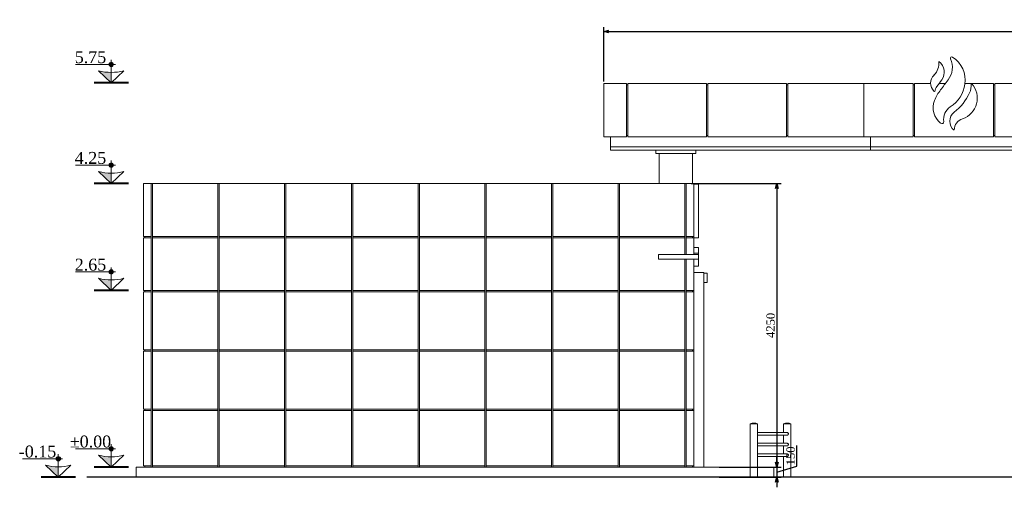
# Model space of a CAD drawing. Header units: millimetres. Extents: x -40905 to 48254, y -76282 to -42687.
# Tile 7 of 23: x 24705 to 39467, y -76282 to -69276. Entities that reach past the tile are written whole.
import ezdxf

# ---------------------------------------------------------------- set-up
doc = ezdxf.new("R2010")
doc.units = ezdxf.units.MM
doc.styles.get("Standard").update_dxf_attribs({"font": 'times.ttf'})
doc.dimstyles.new('ISO-25', dxfattribs={"dimscale": 50, "dimtxt": 2.5, "dimasz": 1.5, "dimexe": 1.25, "dimexo": 0.625, "dimtad": 1, "dimdec": 0, "dimtxsty": 'Standard', "dimblk": 'OPEN30', "dimcen": 2.5, "dimadec": 0, "dimazin": 0, "dimtfac": 1, "dimtdec": 0, "dimtmove": 0, "dimatfit": 3, "dimldrblk": 'OPEN30', "dimfxl": 1, "dimarcsym": 0})

# ---------------------------------------------------------------- blocks, each defined once
blk = doc.blocks.new('A$C5C1C18C5')
at = {"color": 0, "linetype": 'Continuous', "lineweight": 0, "extrusion": (0, 1, 0)}
for p, q in [((43294, -7253), (43634, -7253)), ((43294, -7253), (43294, -8053)), ((43634, -7253), (43634, -8053)), ((43654, -7273), (43634, -7273)), ((43654, -8053), (43654, -7253)), ((43654, -7253), (44834, -7253)), ((44834, -7253), (44834, -8053)), ((44854, -7273), (44834, -7273)), ((44854, -8053), (44854, -7253)), ((44854, -7253), (46034, -7253)), ((46034, -7253), (46034, -8053)), ((46054, -7273), (46034, -7273)), ((46054, -7253), (47194, -7253)), ((46054, -8053), (46054, -7253)), ((47194, -7253), (47194, -8053)), ((47194, -7253), (47194, -8053)), ((47194, -7253), (47934, -7253)), ((47934, -8053), (47934, -7253)), ((47934, -7273), (47954, -7273)), ((47954, -7253), (48194, -7253)), ((47954, -7253), (47954, -8053)), ((48321, -7253), (48415, -7253)), ((48709, -7253), (49134, -7253)), ((49134, -7951), (49134, -7253)), ((49134, -7273), (49154, -7273)), ((49154, -7253), (50334, -7253)), ((49154, -7253), (49154, -7953)), ((48548, -7952), (48548, -7950)), ((49134, -8053), (49134, -7951)), ((49154, -7953), (49154, -8053)), ((43634, -8053), (43294, -8053)), ((43394, -8203), (43394, -8053)), ((43654, -8033), (43634, -8033)), ((44834, -8053), (43654, -8053)), ((44854, -8033), (44834, -8033)), ((46034, -8053), (44854, -8053)), ((46054, -8033), (46034, -8033)), ((47194, -8053), (46054, -8053)), ((47934, -8053), (47194, -8053)), ((47294, -8203), (47294, -8053)), ((47954, -8033), (47934, -8033)), ((49134, -8053), (47954, -8053)), ((49154, -8033), (49134, -8033)), ((50334, -8053), (49154, -8053)), ((47294, -8203), (43394, -8203)), ((43394, -8203), (43394, -8253)), ((47294, -8203), (43394, -8203)), ((47294, -8253), (43394, -8253)), ((44074, -8303), (44074, -8253)), ((44674, -8303), (44674, -8253)), ((56294, -8203), (47294, -8203)), ((47294, -8203), (47294, -8253)), ((56294, -8203), (47294, -8203)), ((56294, -8253), (47294, -8253)), ((44674, -8303), (44074, -8303)), ((44124, -8753), (44124, -8303)), ((44624, -8303), (44624, -8753)), ((36509, -8753), (36394, -8753)), ((36394, -8753), (36394, -9543)), ((36509, -8753), (36529, -8753)), ((36509, -9543), (36509, -8753)), ((37509, -8753), (36529, -8753)), ((36529, -8753), (36529, -9543)), ((37509, -8753), (37529, -8753)), ((37509, -9543), (37509, -8753)), ((38509, -8753), (37529, -8753)), ((37529, -8753), (37529, -9543)), ((38509, -8753), (38529, -8753)), ((38509, -9543), (38509, -8753)), ((39509, -8753), (38529, -8753)), ((38529, -8753), (38529, -9543)), ((39509, -8753), (39529, -8753)), ((39509, -9543), (39509, -8753)), ((40509, -8753), (39529, -8753)), ((39529, -8753), (39529, -9543)), ((40509, -8753), (40529, -8753)), ((40509, -9543), (40509, -8753)), ((41509, -8753), (40529, -8753)), ((40529, -8753), (40529, -9543)), ((41509, -8753), (41529, -8753)), ((41509, -9543), (41509, -8753)), ((42509, -8753), (41529, -8753)), ((41529, -8753), (41529, -9543)), ((42509, -8753), (42529, -8753)), ((42509, -9543), (42509, -8753)), ((43509, -8753), (42529, -8753)), ((42529, -8753), (42529, -9543)), ((43509, -8753), (43529, -8753)), ((43509, -9543), (43509, -8753)), ((44509, -8753), (43529, -8753)), ((43529, -8753), (43529, -9543)), ((44509, -8753), (44529, -8753)), ((44509, -9543), (44509, -8753)), ((44644, -8753), (44529, -8753)), ((44529, -8753), (44529, -9543)), ((44644, -9543), (44644, -8753)), ((44644, -8763), (44714, -8763)), ((44644, -8763), (44714, -8763)), ((44714, -8763), (44714, -9563)), ((36394, -9543), (36509, -9543)), ((36394, -9563), (36394, -10353)), ((36509, -9563), (36394, -9563)), ((36414, -9563), (36414, -9543)), ((36509, -9563), (36509, -9543)), ((36509, -10353), (36509, -9563)), ((36529, -9543), (37509, -9543)), ((36529, -9543), (36529, -9563)), ((37509, -9563), (36529, -9563)), ((36529, -9563), (36529, -10353)), ((37509, -9563), (37509, -9543)), ((37509, -10353), (37509, -9563)), ((37529, -9543), (38509, -9543)), ((37529, -9543), (37529, -9563)), ((38509, -9563), (37529, -9563)), ((37529, -9563), (37529, -10353)), ((38509, -9563), (38509, -9543)), ((38509, -10353), (38509, -9563)), ((38529, -9543), (39509, -9543)), ((38529, -9543), (38529, -9563)), ((39509, -9563), (38529, -9563)), ((38529, -9563), (38529, -10353)), ((39509, -9563), (39509, -9543)), ((39509, -10353), (39509, -9563)), ((39529, -9543), (40509, -9543)), ((39529, -9543), (39529, -9563)), ((40509, -9563), (39529, -9563)), ((39529, -9563), (39529, -10353)), ((40509, -9563), (40509, -9543)), ((40509, -10353), (40509, -9563)), ((40529, -9543), (41509, -9543)), ((40529, -9543), (40529, -9563)), ((41509, -9563), (40529, -9563)), ((40529, -9563), (40529, -10353)), ((41509, -9563), (41509, -9543)), ((41509, -10353), (41509, -9563)), ((41529, -9543), (42509, -9543)), ((41529, -9543), (41529, -9563)), ((41529, -9563), (41529, -10353)), ((42509, -9563), (41529, -9563)), ((42509, -9563), (42509, -9543)), ((42509, -10353), (42509, -9563)), ((42529, -9543), (43509, -9543)), ((42529, -9543), (42529, -9563)), ((43509, -9563), (42529, -9563)), ((42529, -9563), (42529, -10353)), ((43509, -9563), (43509, -9543)), ((43509, -10353), (43509, -9563)), ((43529, -9543), (44509, -9543)), ((43529, -9543), (43529, -9563)), ((44509, -9563), (43529, -9563)), ((43529, -9563), (43529, -10353)), ((44509, -9563), (44509, -9543)), ((44509, -9814), (44509, -9563)), ((44529, -9543), (44529, -9563)), ((44529, -9543), (44644, -9543)), ((44529, -9563), (44529, -9814)), ((44644, -9563), (44529, -9563)), ((44624, -9563), (44624, -9543)), ((44644, -9543), (44644, -9563)), ((44644, -9814), (44644, -9563)), ((44644, -9563), (44714, -9563)), ((44644, -9708), (44714, -9708)), ((44714, -9730), (44714, -9708)), ((44714, -9708), (44714, -9708)), ((44714, -9793), (44714, -9730)), ((44114, -9884), (44114, -9814)), ((44714, -9814), (44114, -9814)), ((44114, -9884), (44714, -9884)), ((44509, -10353), (44509, -9884)), ((44529, -9884), (44529, -10353)), ((44644, -9797), (44714, -9797)), ((44644, -10353), (44644, -9884)), ((44644, -9884), (44714, -9884)), ((44714, -9793), (44714, -9797)), ((44714, -9797), (44714, -9804)), ((44714, -9804), (44714, -9814)), ((44714, -9884), (44714, -9814)), ((44714, -9884), (44714, -9901)), ((44714, -9884), (44714, -9884)), ((44644, -9988), (44714, -9988)), ((44644, -9990), (44714, -9990)), ((44714, -9954), (44714, -9901)), ((44714, -9979), (44714, -9954)), ((44714, -9988), (44714, -9979)), ((44714, -9990), (44714, -9988)), ((44794, -10083), (44644, -10083)), ((44794, -10083), (44794, -13003)), ((44844, -10093), (44794, -10093)), ((44844, -10093), (44844, -10233)), ((44844, -10233), (44794, -10233)), ((36394, -10353), (36509, -10353)), ((36394, -10373), (36394, -11243)), ((36509, -10373), (36394, -10373)), ((36414, -10373), (36414, -10353)), ((36509, -10373), (36509, -10353)), ((36509, -11243), (36509, -10373)), ((36529, -10353), (37509, -10353)), ((36529, -10353), (36529, -10373)), ((37509, -10373), (36529, -10373)), ((36529, -10373), (36529, -11243)), ((37509, -10373), (37509, -10353)), ((37509, -11243), (37509, -10373)), ((37529, -10353), (38509, -10353)), ((37529, -10353), (37529, -10373)), ((38509, -10373), (37529, -10373)), ((37529, -10373), (37529, -11243)), ((38509, -10373), (38509, -10353)), ((38509, -11243), (38509, -10373)), ((38529, -10353), (39509, -10353)), ((38529, -10353), (38529, -10373)), ((39509, -10373), (38529, -10373)), ((38529, -10373), (38529, -11243)), ((39509, -10373), (39509, -10353)), ((39509, -11243), (39509, -10373)), ((39529, -10353), (40509, -10353)), ((39529, -10353), (39529, -10373)), ((40509, -10373), (39529, -10373)), ((39529, -10373), (39529, -11243)), ((40509, -10373), (40509, -10353)), ((40509, -11243), (40509, -10373)), ((40529, -10353), (41509, -10353)), ((40529, -10353), (40529, -10373)), ((41509, -10373), (40529, -10373)), ((40529, -10373), (40529, -11243)), ((41509, -10373), (41509, -10353)), ((41509, -11243), (41509, -10373)), ((41529, -10353), (41529, -10373)), ((41529, -10353), (42509, -10353)), ((41529, -10373), (41529, -11243)), ((42509, -10373), (41529, -10373)), ((42509, -10373), (42509, -10353)), ((42509, -11243), (42509, -10373)), ((42529, -10353), (43509, -10353)), ((42529, -10353), (42529, -10373)), ((43509, -10373), (42529, -10373)), ((42529, -10373), (42529, -11243)), ((43509, -10373), (43509, -10353)), ((43509, -11243), (43509, -10373)), ((43529, -10353), (44509, -10353)), ((43529, -10353), (43529, -10373)), ((44509, -10373), (43529, -10373)), ((43529, -10373), (43529, -11243)), ((44509, -10373), (44509, -10353)), ((44509, -11243), (44509, -10373)), ((44529, -10353), (44529, -10373)), ((44529, -10353), (44644, -10353)), ((44529, -10373), (44529, -11243)), ((44644, -10373), (44529, -10373)), ((44624, -10373), (44624, -10353)), ((44644, -10353), (44644, -10373)), ((44644, -11243), (44644, -10373)), ((36394, -11243), (36509, -11243)), ((36394, -11263), (36394, -12133)), ((36509, -11263), (36394, -11263)), ((36414, -11263), (36414, -11243)), ((36509, -11263), (36509, -11243)), ((36509, -12133), (36509, -11263)), ((36529, -11243), (37509, -11243)), ((36529, -11243), (36529, -11263)), ((37509, -11263), (36529, -11263)), ((36529, -11263), (36529, -12133)), ((37509, -11263), (37509, -11243)), ((37509, -12133), (37509, -11263)), ((37529, -11243), (38509, -11243)), ((37529, -11243), (37529, -11263)), ((38509, -11263), (37529, -11263)), ((37529, -11263), (37529, -12133)), ((38509, -11263), (38509, -11243)), ((38509, -12133), (38509, -11263)), ((38529, -11243), (39509, -11243)), ((38529, -11243), (38529, -11263)), ((39509, -11263), (38529, -11263)), ((38529, -11263), (38529, -12133)), ((39509, -11263), (39509, -11243)), ((39509, -12133), (39509, -11263)), ((39529, -11243), (40509, -11243)), ((39529, -11243), (39529, -11263)), ((40509, -11263), (39529, -11263)), ((39529, -11263), (39529, -12133)), ((40509, -11263), (40509, -11243)), ((40509, -12133), (40509, -11263)), ((40529, -11243), (41509, -11243)), ((40529, -11243), (40529, -11263)), ((41509, -11263), (40529, -11263)), ((40529, -11263), (40529, -12133)), ((41509, -11263), (41509, -11243)), ((41509, -12133), (41509, -11263)), ((41529, -11243), (42509, -11243)), ((41529, -11243), (41529, -11263)), ((42509, -11263), (41529, -11263)), ((41529, -11263), (41529, -12133)), ((42509, -11263), (42509, -11243)), ((42509, -12133), (42509, -11263)), ((42529, -11243), (43509, -11243)), ((42529, -11243), (42529, -11263)), ((43509, -11263), (42529, -11263)), ((42529, -11263), (42529, -12133)), ((43509, -11263), (43509, -11243)), ((43509, -12133), (43509, -11263)), ((43529, -11243), (44509, -11243)), ((43529, -11243), (43529, -11263)), ((44509, -11263), (43529, -11263)), ((43529, -11263), (43529, -12133)), ((44509, -11263), (44509, -11243)), ((44509, -12133), (44509, -11263)), ((44529, -11243), (44644, -11243)), ((44529, -11243), (44529, -11263)), ((44644, -11263), (44529, -11263)), ((44529, -11263), (44529, -12133)), ((44624, -11263), (44624, -11243)), ((44644, -11243), (44644, -11263)), ((44644, -12133), (44644, -11263)), ((36394, -12133), (36509, -12133)), ((36394, -12153), (36394, -12983)), ((36509, -12153), (36394, -12153)), ((36414, -12133), (36414, -12153)), ((36509, -12153), (36509, -12133)), ((36509, -12983), (36509, -12153)), ((36529, -12133), (37509, -12133)), ((36529, -12133), (36529, -12153)), ((37509, -12153), (36529, -12153)), ((36529, -12153), (36529, -12983)), ((37509, -12153), (37509, -12133)), ((37509, -12983), (37509, -12153)), ((37529, -12133), (38509, -12133)), ((37529, -12133), (37529, -12153)), ((38509, -12153), (37529, -12153)), ((37529, -12153), (37529, -12983)), ((38509, -12153), (38509, -12133)), ((38509, -12983), (38509, -12153)), ((38529, -12133), (39509, -12133)), ((38529, -12133), (38529, -12153)), ((39509, -12153), (38529, -12153)), ((38529, -12153), (38529, -12983)), ((39509, -12153), (39509, -12133)), ((39509, -12983), (39509, -12153)), ((39529, -12133), (40509, -12133)), ((39529, -12133), (39529, -12153)), ((40509, -12153), (39529, -12153)), ((39529, -12153), (39529, -12983)), ((40509, -12153), (40509, -12133)), ((40509, -12983), (40509, -12153)), ((40529, -12133), (41509, -12133)), ((40529, -12133), (40529, -12153)), ((41509, -12153), (40529, -12153)), ((40529, -12153), (40529, -12983)), ((41509, -12153), (41509, -12133)), ((41509, -12983), (41509, -12153)), ((41529, -12133), (42509, -12133)), ((41529, -12133), (41529, -12153)), ((42509, -12153), (41529, -12153)), ((41529, -12153), (41529, -12983)), ((42509, -12153), (42509, -12133)), ((42509, -12983), (42509, -12153)), ((42529, -12133), (43509, -12133)), ((42529, -12133), (42529, -12153)), ((43509, -12153), (42529, -12153)), ((42529, -12153), (42529, -12983)), ((43509, -12153), (43509, -12133)), ((43509, -12983), (43509, -12153)), ((43529, -12133), (44509, -12133)), ((43529, -12133), (43529, -12153)), ((44509, -12153), (43529, -12153)), ((43529, -12153), (43529, -12983)), ((44509, -12153), (44509, -12133)), ((44509, -12983), (44509, -12153)), ((44529, -12133), (44644, -12133)), ((44529, -12133), (44529, -12153)), ((44644, -12153), (44529, -12153)), ((44529, -12153), (44529, -12983)), ((44624, -12133), (44624, -12153)), ((44644, -12133), (44644, -12153)), ((44644, -12983), (44644, -12153)), ((45489, -12350), (45599, -12350)), ((45489, -12350), (45489, -12351)), ((45489, -12351), (45599, -12351)), ((45505, -12353), (45489, -12353)), ((45489, -12353), (45489, -13148)), ((45492, -12351), (45492, -12353)), ((45599, -12353), (45505, -12353)), ((45596, -12351), (45596, -12353)), ((45599, -12350), (45599, -12351)), ((45599, -12353), (45599, -12483)), ((46044, -12350), (45989, -12350)), ((45989, -12351), (45989, -12350)), ((46044, -12351), (45989, -12351)), ((45989, -12353), (46099, -12353)), ((45989, -12483), (45989, -12353)), ((45992, -12353), (45992, -12351)), ((46099, -12350), (46044, -12350)), ((46099, -12351), (46044, -12351)), ((46096, -12353), (46096, -12351)), ((46099, -12351), (46099, -12350)), ((46099, -13148), (46099, -12353)), ((46041, -12483), (45599, -12483)), ((45599, -12523), (45599, -12643)), ((45599, -12523), (46041, -12523)), ((45989, -12643), (45989, -12523)), ((46041, -12643), (45599, -12643)), ((45599, -12683), (45599, -12803)), ((45599, -12683), (46041, -12683)), ((45989, -12803), (45989, -12683)), ((46041, -12803), (45599, -12803)), ((36394, -12983), (36509, -12983)), ((36414, -12983), (36414, -13003)), ((36509, -13003), (36509, -12983)), ((36529, -12983), (37509, -12983)), ((36529, -12983), (36529, -13003)), ((37509, -13003), (37509, -12983)), ((37529, -12983), (38509, -12983)), ((37529, -12983), (37529, -13003)), ((38509, -13003), (38509, -12983)), ((38529, -12983), (39509, -12983)), ((38529, -12983), (38529, -13003)), ((39509, -13003), (39509, -12983)), ((39529, -12983), (40509, -12983)), ((39529, -12983), (39529, -13003)), ((40509, -13003), (40509, -12983)), ((40529, -12983), (41509, -12983)), ((40529, -12983), (40529, -13003)), ((41509, -13003), (41509, -12983)), ((41529, -12983), (42509, -12983)), ((41529, -12983), (41529, -13003)), ((42509, -13003), (42509, -12983)), ((42529, -12983), (43509, -12983)), ((42529, -12983), (42529, -13003)), ((43509, -13003), (43509, -12983)), ((43529, -12983), (44509, -12983)), ((43529, -12983), (43529, -13003)), ((44509, -13003), (44509, -12983)), ((44529, -12983), (44644, -12983)), ((44529, -12983), (44529, -13003)), ((44624, -12983), (44624, -13003)), ((44644, -12983), (44644, -13003)), ((45599, -12843), (45599, -13148)), ((45599, -12843), (46041, -12843)), ((45989, -13148), (45989, -12843)), ((36284, -13003), (45489, -13003)), ((36284, -13153), (36284, -13003)), ((45844, -13003), (45599, -13003)), ((45844, -13153), (45844, -13003)), ((45649, -13148), (45439, -13148)), ((45439, -13153), (45439, -13148)), ((45649, -13153), (45649, -13148)), ((45939, -13148), (46149, -13148)), ((45939, -13148), (45939, -13153)), ((46149, -13148), (46149, -13153))]:
    blk.add_line(p, q, dxfattribs=at)
at = {"color": 0, "linetype": 'Continuous', "lineweight": 30, "extrusion": (0, 1, 0)}
blk.add_line((57019, -13153), (35544, -13153), dxfattribs=at)
at = {"color": 0, "linetype": 'Continuous', "lineweight": 0, "extrusion": (0, 0, -1)}
for centre, radius, start, end in [((-48078, -6955), 240, 172.6143, 226.1994), ((-48217, -7010), 304, 155.4258, 218.4525), ((-38880, -205), 11857, 216.1457, 217.0533), ((-48376, -7372), 117, 359.2391, 40.6075), ((-48524, -7279), 278, 175.8989, 204.1268), ((-48095, -7088), 747, 204.0579, 232.808), ((-48616, -7793), 228, 352.0354, 56.2304), ((-48728, -7951), 180, 0.5548, 71.6604), ((-45544, -12527), 185, 72.7047, 107.2953), ((-46044, -12527), 185, 72.7047, 107.2953)]:
    blk.add_arc(centre, radius, start, end, dxfattribs=at)
at = {"color": 0, "linetype": 'Continuous', "lineweight": 0}
for centre, radius, start, end in [((48317, -6924), 0.42, 53.6508, 187.3857), ((48199, -7084), 199, 324.5966, 53.6508), ((48513, -6875), 21.4, 58.3419, 204.3082), ((48307, -7199), 405, 351.1493, 57.5977), ((48359, -7247), 165, 133.8006, 225.942), ((47269, -6423), 1341, 319.3925, 324.5966), ((48264, -7345), 29.1, 225.942, 258.4465), ((48799, -7718), 586, 141.0273, 158.8622), ((48208, -7183), 506, 303.7696, 351.0797), ((48569, -7472), 325, 288.4568, 41.8031), ((48807, -7259), 5.75, 41.8638, 184.1011), ((48529, -7614), 297, 158.8622, 231.4945), ((48649, -7818), 169, 127.0604, 232.8758), ((48365, -7821), 32.2, 231.4945, 292.0797), ((48368, -7830), 22.6, 292.0797, 13.9964), ((48547, -7952), 0.821, 232.8758, 4.1153)]:
    blk.add_arc(centre, radius, start, end, dxfattribs=at)
for points, knots in [([(45599, -12523), (45599, -12523), (45599, -12523), (45599, -12522), (45599, -12522), (45598, -12520), (45598, -12519), (45597, -12515), (45597, -12513), (45596, -12509), (45596, -12507), (45596, -12502), (45596, -12500), (45597, -12495), (45597, -12493), (45598, -12489), (45598, -12487), (45599, -12485), (45599, -12484), (45599, -12483), (45599, -12483), (45599, -12483)], [-124.244115, -124.244115, -124.244115, -124.244115, -123.014877, -123.014877, -118.864132, -118.864132, -110.847639, -110.847639, -103.344585, -103.344585, -96.263296, -96.263296, -89.987764, -89.987764, -82.101473, -82.101473, -74.133579, -74.133579, -66.775888, -66.775888, -66.439621, -66.439621, -66.439621, -66.439621]), ([(46041, -12483), (46042, -12483), (46043, -12483), (46047, -12484), (46049, -12485), (46054, -12487), (46056, -12489), (46059, -12493), (46060, -12495), (46061, -12500), (46061, -12502), (46061, -12507), (46060, -12509), (46058, -12514), (46056, -12516), (46053, -12520), (46050, -12521), (46046, -12523), (46043, -12523), (46041, -12523)], [-63.941306, -63.941306, -63.941306, -63.941306, -60.83139, -60.83139, -52.95592, -52.95592, -44.91917, -44.91917, -37.645093, -37.645093, -30.686738, -30.686738, -23.172639, -23.172639, -14.910287, -14.910287, -7.2675, -7.2675, 0, 0, 0, 0]), ([(45599, -12683), (45599, -12683), (45599, -12683), (45599, -12682), (45599, -12682), (45598, -12680), (45598, -12679), (45597, -12675), (45597, -12673), (45596, -12669), (45596, -12667), (45596, -12662), (45596, -12660), (45597, -12655), (45597, -12653), (45598, -12649), (45598, -12647), (45599, -12645), (45599, -12644), (45599, -12643), (45599, -12643), (45599, -12643)], [-124.244115, -124.244115, -124.244115, -124.244115, -123.014877, -123.014877, -118.864132, -118.864132, -110.847639, -110.847639, -103.344585, -103.344585, -96.263296, -96.263296, -89.987763, -89.987763, -82.101473, -82.101473, -74.133579, -74.133579, -66.775888, -66.775888, -66.439621, -66.439621, -66.439621, -66.439621]), ([(46041, -12643), (46042, -12643), (46043, -12643), (46047, -12644), (46049, -12645), (46054, -12647), (46056, -12649), (46059, -12653), (46060, -12655), (46061, -12660), (46061, -12662), (46061, -12667), (46060, -12669), (46058, -12674), (46056, -12676), (46053, -12680), (46050, -12681), (46046, -12683), (46043, -12683), (46041, -12683)], [-63.941306, -63.941306, -63.941306, -63.941306, -60.83139, -60.83139, -52.95592, -52.95592, -44.91917, -44.91917, -37.645093, -37.645093, -30.686738, -30.686738, -23.172639, -23.172639, -14.910287, -14.910287, -7.2675, -7.2675, 0, 0, 0, 0]), ([(45599, -12843), (45599, -12843), (45599, -12843), (45599, -12842), (45599, -12842), (45598, -12840), (45598, -12839), (45597, -12835), (45597, -12833), (45596, -12829), (45596, -12827), (45596, -12822), (45596, -12820), (45597, -12815), (45597, -12813), (45598, -12809), (45598, -12807), (45599, -12805), (45599, -12804), (45599, -12803), (45599, -12803), (45599, -12803)], [-124.244115, -124.244115, -124.244115, -124.244115, -123.014877, -123.014877, -118.864132, -118.864132, -110.847639, -110.847639, -103.344585, -103.344585, -96.263296, -96.263296, -89.987764, -89.987764, -82.101473, -82.101473, -74.133579, -74.133579, -66.775888, -66.775888, -66.439621, -66.439621, -66.439621, -66.439621]), ([(46041, -12803), (46042, -12803), (46043, -12803), (46047, -12804), (46049, -12805), (46054, -12807), (46056, -12809), (46059, -12813), (46060, -12815), (46061, -12820), (46061, -12822), (46061, -12827), (46060, -12829), (46058, -12834), (46056, -12836), (46053, -12840), (46050, -12841), (46046, -12843), (46043, -12843), (46041, -12843)], [-63.941306, -63.941306, -63.941306, -63.941306, -60.83139, -60.83139, -52.95592, -52.95592, -44.91917, -44.91917, -37.645093, -37.645093, -30.686738, -30.686738, -23.172639, -23.172639, -14.910287, -14.910287, -7.2675, -7.2675, 0, 0, 0, 0])]:
    blk.add_open_spline(points, degree=3, knots=knots, dxfattribs=at)
blk = doc.blocks.new('_Open30')
at = {"color": 0, "linetype": 'ByBlock', "lineweight": -2}
for p, q in [((-1, 0.27), (0, 0)), ((0, 0), (-1, -0.27)), ((0, 0), (-1, 0))]:
    blk.add_line(p, q, dxfattribs=at)
blk = doc.blocks.new('*D638')
at = {"color": 0, "lineweight": -2, "transparency": 16777216}
for p, q in [((33463, -70201), (33463, -69390)), ((33538, -69453), (46488, -69453)), ((46563, -70201), (46563, -69390))]:
    blk.add_line(p, q, dxfattribs=at)
at = {"layer": 'Defpoints', "color": 0, "lineweight": 5, "transparency": 16777216}
for p in [(46563, -69453), (33463, -70232, 2613), (46563, -70232, 2613)]:
    blk.add_point(p, dxfattribs=at)
at = {"color": 0, "lineweight": -2, "transparency": 16777216, "xscale": 75, "yscale": 75, "zscale": 75, "rotation": 180}
blk.add_blockref('_Open30', (33463, -69453), dxfattribs=at)
at = {"color": 0, "lineweight": -2, "transparency": 16777216, "xscale": 75, "yscale": 75, "zscale": 75}
blk.add_blockref('_Open30', (46563, -69453), dxfattribs=at)
at = {"color": 0, "lineweight": 5, "transparency": 16777216, "insert": (40013, -69358), "char_height": 125, "attachment_point": 5}
blk.add_mtext('13100', dxfattribs=at)
blk = doc.blocks.new('*D641')
at = {"color": 0, "lineweight": -2, "transparency": 16777216}
for p, q in [((34774, -71732), (36121, -71732)), ((36059, -71807), (36059, -75907)), ((35194, -75982), (36121, -75982))]:
    blk.add_line(p, q, dxfattribs=at)
at = {"layer": 'Defpoints', "color": 0, "lineweight": 5, "transparency": 16777216}
for p in [(34743, -71732), (35163, -75982), (36059, -75982)]:
    blk.add_point(p, dxfattribs=at)
at = {"color": 0, "lineweight": -2, "transparency": 16777216, "xscale": 75, "yscale": 75, "zscale": 75}
for p, rotation in [((36059, -71732), 90), ((36059, -75982), 270)]:
    blk.add_blockref('_Open30', p, dxfattribs=dict(at, rotation=rotation))
at = {"color": 0, "lineweight": 5, "transparency": 16777216, "insert": (35964, -73857), "char_height": 125, "attachment_point": 5, "rotation": 90}
blk.add_mtext('4250', dxfattribs=at)
blk = doc.blocks.new('*D643')
at = {"color": 0, "lineweight": -2, "transparency": 16777216}
for p, q in [((36359, -75967), (36359, -75656)), ((36059, -75907), (36059, -75832)), ((35194, -75982), (36121, -75982)), ((36059, -76057), (36359, -75967)), ((36059, -75982), (36059, -76132)), ((36059, -75982), (36059, -76132)), ((35194, -76132), (36121, -76132)), ((36059, -76207), (36059, -76282))]:
    blk.add_line(p, q, dxfattribs=at)
at = {"layer": 'Defpoints', "color": 0, "lineweight": 5, "transparency": 16777216}
for p in [(35163, -75982), (35163, -76132), (36059, -76132)]:
    blk.add_point(p, dxfattribs=at)
at = {"color": 0, "lineweight": -2, "transparency": 16777216, "xscale": 75, "yscale": 75, "zscale": 75}
for p, rotation in [((36059, -75982), 270), ((36059, -76132), 90)]:
    blk.add_blockref('_Open30', p, dxfattribs=dict(at, rotation=rotation))
at = {"color": 0, "lineweight": 5, "transparency": 16777216, "insert": (36264, -75812), "char_height": 125, "attachment_point": 5, "rotation": 90}
blk.add_mtext('150', dxfattribs=at)

msp = doc.modelspace()

# ---------------------------------------------------------------- hatches: boundary and pattern name
for points in [[(26078.2, -69912.5), (26078.2, -69945.6), (26045.1, -69945.6, -0.4142136)], [(26045.1, -69945.6), (26078.2, -69945.6), (26078.2, -69978.7, -0.4142136)], [(26078.2, -69912.5, -0.4142136), (26111.3, -69945.6), (26078.2, -69945.6)], [(26078.2, -69945.6), (26111.3, -69945.6, -0.4142136), (26078.2, -69978.7)], [(25888.5, -70041.6, 0.063683), (26078.2, -70065.9), (26078.2, -70223.1)], [(26078.2, -71421.9), (26078.2, -71455), (26045.1, -71455, -0.4142136)], [(26078.2, -71421.9, -0.4142136), (26111.3, -71455), (26078.2, -71455)], [(25888.5, -71551, 0.063683), (26078.2, -71575.3), (26078.2, -71732.4)], [(26045.1, -71455), (26078.2, -71455), (26078.2, -71488.1, -0.4142136)], [(26078.2, -71455), (26111.3, -71455, -0.4142136), (26078.2, -71488.1)], [(26078.2, -73021.9), (26078.2, -73055), (26045.1, -73055, -0.4142136)], [(26045.1, -73055), (26078.2, -73055), (26078.2, -73088.1, -0.4142136)], [(26078.2, -73021.9, -0.4142136), (26111.3, -73055), (26078.2, -73055)], [(26078.2, -73055), (26111.3, -73055, -0.4142136), (26078.2, -73088.1)], [(25888.5, -73151, 0.063683), (26078.2, -73175.3), (26078.2, -73332.4)], [(26078.2, -75671.9), (26078.2, -75705), (26045.1, -75705, -0.4142136)], [(26045.1, -75705), (26078.2, -75705), (26078.2, -75738.1, -0.4142136)], [(26078.2, -75671.9, -0.4142136), (26111.3, -75705), (26078.2, -75705)], [(26078.2, -75705), (26111.3, -75705, -0.4142136), (26078.2, -75738.1)], [(25284.3, -75821.9), (25284.3, -75855), (25251.2, -75855, -0.4142136)], [(25251.2, -75855), (25284.3, -75855), (25284.3, -75888.1, -0.4142136)], [(25284.3, -75821.9, -0.4142136), (25317.4, -75855), (25284.3, -75855)], [(25284.3, -75855), (25317.4, -75855, -0.4142136), (25284.3, -75888.1)], [(25888.5, -75801, 0.063683), (26078.2, -75825.3), (26078.2, -75982.4)], [(25094.6, -75951, 0.063683), (25284.3, -75975.3), (25284.3, -76132.4)]]:
    msp.add_hatch(color=1).paths.add_polyline_path(points)

# ---------------------------------------------------------------- linework, layer by layer
at = {"lineweight": 9}
for points in [[(26141.2, -69945.6), (25540.3, -69945.6)], [(26078.2, -70223.1), (26078.2, -69878.4)], [(26078.2, -71732.4), (26078.2, -71387.8)], [(26141.2, -71455), (25540.3, -71455)], [(26141.2, -73055), (25540.3, -73055)], [(26078.2, -73332.4), (26078.2, -72987.8)], [(26141.2, -75705), (25540.3, -75705)], [(26078.2, -75982.4), (26078.2, -75637.8)], [(25347.3, -75855), (24746.4, -75855)], [(25284.3, -76132.4), (25284.3, -75787.8)]]:
    msp.add_lwpolyline(points, dxfattribs=at)
for points in [[(25888.5, -70041.6), (26078.2, -70223.1), (26267.9, -70041.6, -0.1278847)], [(25888.5, -71551), (26078.2, -71732.4), (26267.9, -71551, -0.1278847)], [(25888.5, -73151), (26078.2, -73332.4), (26267.9, -73151, -0.1278847)], [(25888.5, -75801), (26078.2, -75982.4), (26267.9, -75801, -0.1278847)], [(25094.6, -75951), (25284.3, -76132.4), (25474, -75951, -0.1278847)]]:
    msp.add_lwpolyline(points, format="xyb", close=True, dxfattribs=at)
at = {"lineweight": 40}
for points in [[(26334.4, -70223.1), (25822, -70223.1)], [(26334.4, -71732.4), (25822, -71732.4)], [(26334.4, -73332.4), (25822, -73332.4)], [(26334.4, -75982.4), (25822, -75982.4)], [(25540.5, -76132.4), (25028.1, -76132.4)]]:
    msp.add_lwpolyline(points, dxfattribs=at)
at = {"lineweight": 9}
for centre in [(26078.2, -69945.6), (26078.2, -71455), (26078.2, -73055), (26078.2, -75705), (25284.3, -75855)]:
    msp.add_circle(centre, 33.1, dxfattribs=at)

# ---------------------------------------------------------------- block references
at = {"lineweight": 5}
msp.add_blockref('A$C5C1C18C5', (-9831.1, -62979.2), dxfattribs=at)

# ---------------------------------------------------------------- texts
at = {"lineweight": 9, "width": 401.685, "attachment_point": 2}
for s, insert, char_height in [('5.75', (25766.9, -69747.9), 178.5), ('{\\fTimes New Roman|b0|i0|c0|p18;4.25}', (25766.9, -71257.3), 178.498), ('{\\fTimes New Roman|b0|i0|c0|p18;2.65}', (25766.9, -72857.3), 178.498), ('{\\fTimes New Roman|b0|i0|c0|p18;%%P0.00}', (25766.9, -75507.3), 178.498), ('{\\fTimes New Roman|b0|i0|c0|p18;-0.15}', (24973, -75657.3), 178.498)]:
    msp.add_mtext(s, dxfattribs=dict(at, insert=insert, char_height=char_height))

# ---------------------------------------------------------------- dimensions: what is measured, and where the dimension line sits
at = {"color": 1, "lineweight": 5}
dim = msp.add_linear_dim(base=(46562.8, -69452.9, -2612.8), p1=(33462.8, -70232.4), p2=(46562.8, -70232.4), dimstyle='ISO-25', dxfattribs=at)
dim.commit()
dim.dimension.update_dxf_attribs({"geometry": '*D638', "text_midpoint": (40012.8, -69358.1, -2612.8)})
dim = msp.add_linear_dim(base=(36058.6, -75982.4), p1=(34742.8, -71732.4), p2=(35162.8, -75982.4), angle=90, dimstyle='ISO-25', dxfattribs=at)
dim.commit()
dim.dimension.update_dxf_attribs({"geometry": '*D641', "text_midpoint": (35963.8, -73857.4)})
dim = msp.add_linear_dim(base=(36058.6, -76132.4), p1=(35162.8, -75982.4), p2=(35162.8, -76132.4), angle=90, dimstyle='ISO-25', override={"dimtmove": 1}, dxfattribs=at)
dim.commit()
dim.dimension.update_dxf_attribs({"geometry": '*D643', "text_midpoint": (36263.9, -75936.2)})

doc.saveas('drawing.dxf')
